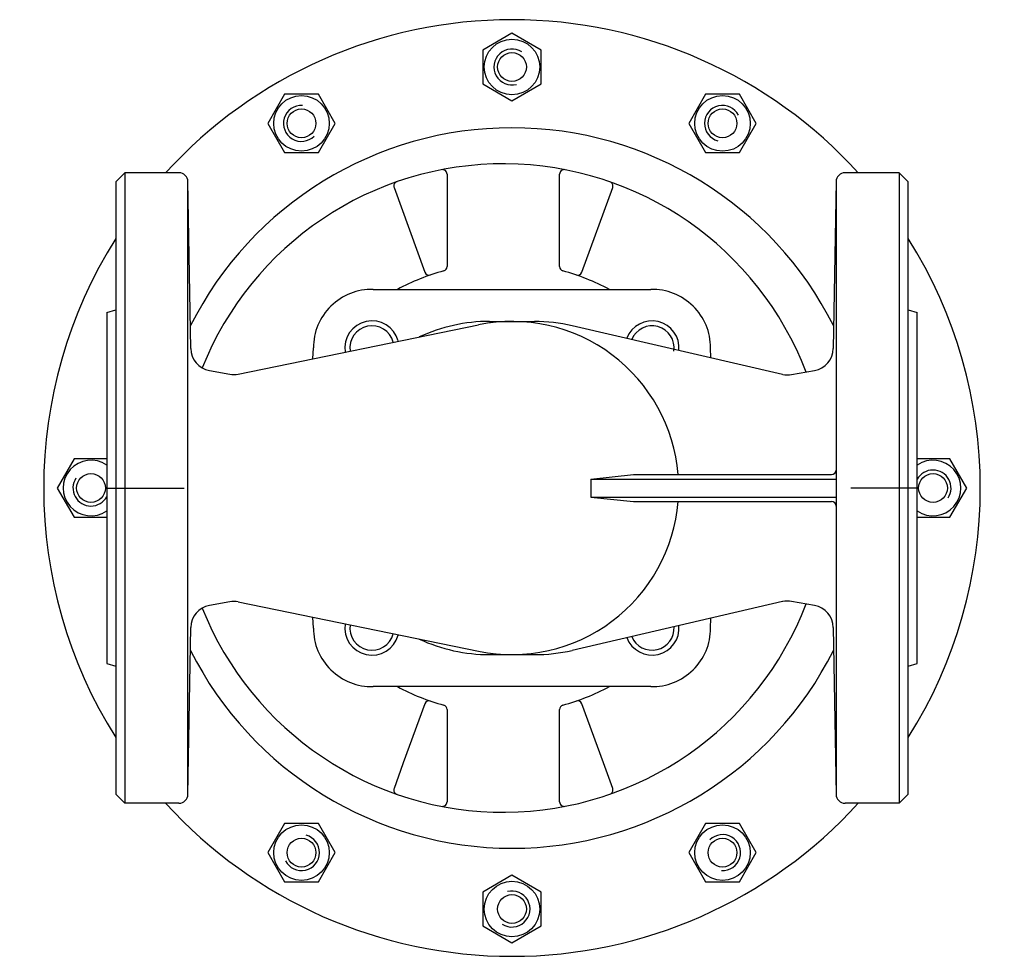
# Model space of a CAD drawing. Extents: x -80 to 138, y -395 to -187.
import ezdxf

# ---------------------------------------------------------------- set-up
doc = ezdxf.new("R2010")
doc.units = 0
doc.layers.get('0').update_dxf_attribs({"linetype": 'CONTINUOUS'})

# ---------------------------------------------------------------- blocks, each defined once
blk = doc.blocks.new('DMA160', base_point=(-75.15, -394.8))
at = {"color": 7}
for p, q in [((28.85, -189.79), (22.35, -193.54)), ((35.35, -193.54), (28.85, -189.79)), ((22.35, -193.54), (22.35, -201.05)), ((35.35, -201.05), (35.35, -193.54)), ((22.35, -201.05), (28.85, -204.8)), ((28.85, -204.8), (35.35, -201.05)), ((-21.65, -203.32), (-25.4, -209.82)), ((-14.15, -203.32), (-21.65, -203.32)), ((-10.39, -209.82), (-14.15, -203.32)), ((71.85, -203.32), (68.1, -209.82)), ((79.35, -203.32), (71.85, -203.32)), ((83.11, -209.82), (79.35, -203.32)), ((-25.4, -209.82), (-21.65, -216.32)), ((-14.15, -216.32), (-10.39, -209.82)), ((68.1, -209.82), (71.85, -216.32)), ((79.35, -216.32), (83.11, -209.82)), ((-21.65, -216.32), (-14.15, -216.32)), ((71.85, -216.32), (79.35, -216.32)), ((-68.4, -284.3), (-72.15, -290.8)), ((-61.15, -284.3), (-68.4, -284.3)), ((126.1, -284.3), (118.85, -284.3)), ((129.86, -290.8), (126.1, -284.3)), ((-72.15, -290.8), (-68.4, -297.3)), ((126.1, -297.3), (129.86, -290.8)), ((-68.4, -297.3), (-61.15, -297.3)), ((118.85, -297.3), (126.1, -297.3)), ((-21.65, -365.27), (-25.4, -371.77)), ((-14.15, -365.27), (-21.65, -365.27)), ((-10.39, -371.77), (-14.15, -365.27)), ((71.85, -365.27), (68.1, -371.77)), ((79.35, -365.27), (71.85, -365.27)), ((83.11, -371.77), (79.35, -365.27)), ((-25.4, -371.77), (-21.65, -378.27)), ((-14.15, -378.27), (-10.39, -371.77)), ((68.1, -371.77), (71.85, -378.27)), ((79.35, -378.27), (83.11, -371.77)), ((-21.65, -378.27), (-14.15, -378.27)), ((28.85, -376.79), (22.35, -380.54)), ((35.35, -380.54), (28.85, -376.79)), ((71.85, -378.27), (79.35, -378.27)), ((22.35, -380.54), (22.35, -388.05)), ((35.35, -388.05), (35.35, -380.54)), ((22.35, -388.05), (28.85, -391.8)), ((28.85, -391.8), (35.35, -388.05))]:
    blk.add_line(p, q, dxfattribs=at)
for centre, radius in [((28.85, -197.3), 6.17), ((28.85, -197.3), 3.2), ((-17.9, -209.82), 6.17), ((75.6, -209.82), 6.18), ((-17.9, -209.82), 3.2), ((75.6, -209.82), 3.2), ((-64.65, -290.8), 3.2), ((122.35, -290.8), 3.2), ((-17.9, -371.77), 6.17), ((75.6, -371.77), 6.17), ((-17.9, -371.77), 3.2), ((75.6, -371.77), 3.2), ((28.85, -384.3), 6.17), ((28.85, -384.3), 3.2)]:
    blk.add_circle(centre, radius, dxfattribs=at)
for centre, radius, start, end in [((28.85, -290.8), 104, 42.305, 137.695), ((28.85, -197.3), 4, 57, 285), ((-17.9, -209.82), 4, 87, 315), ((75.6, -209.82), 4, 27, 255), ((28.85, -290.8), 80, 26.7986, 153.2014), ((28.85, -290.8), 104, 147.7958, 212.2042), ((28.85, -290.8), 104, 327.7958, 32.2042), ((-64.65, -290.8), 6.17, 55.4725, 304.5275), ((122.35, -290.8), 6.17, 235.4725, 124.5275), ((-64.65, -290.8), 4, 147, 331.045), ((122.35, -290.8), 4, 327, 151.045), ((28.85, -290.8), 80, 206.7986, 333.2014), ((28.85, -290.8), 104, 222.305, 317.695), ((-17.9, -371.77), 4, 207, 75), ((75.6, -371.77), 4, 267, 135), ((28.85, -384.3), 4, 237, 105)]:
    blk.add_arc(centre, radius, start, end, dxfattribs=at)

msp = doc.modelspace()

# ---------------------------------------------------------------- linework, layer by layer
at = {"color": 7}
for p, q in [((-59.15, -222.8), (-57.15, -220.8)), ((-57.15, -220.8), (-57.15, -360.8)), ((-45.11, -220.8), (-57.15, -220.8)), ((114.85, -220.8), (102.82, -220.8)), ((114.85, -220.8), (114.85, -360.8)), ((114.85, -220.8), (116.85, -222.8)), ((-59.15, -222.8), (-59.15, -358.8)), ((-42.47, -259.8), (-43.11, -222.76)), ((-43.11, -358.83), (-43.11, -222.76)), ((14.43, -221.09), (14.43, -241.62)), ((39.43, -241.62), (39.43, -221.09)), ((100.82, -222.76), (100.17, -259.8)), ((100.82, -222.76), (100.82, -358.83)), ((116.85, -358.8), (116.85, -222.8)), ((2.65, -224.09), (9.49, -242.88)), ((44.37, -242.88), (51.21, -224.09)), ((-1.99, -246.69), (59.69, -246.69)), ((-61.15, -251.8), (-59.15, -251.26)), ((116.85, -251.26), (118.85, -251.8)), ((-31.97, -265.49), (21.42, -254.55)), ((23.85, -253.8), (33.85, -253.8)), ((88.96, -265.56), (42.19, -254.75)), ((-15.35, -262.08), (-15.26, -259.68)), ((73.04, -261.88), (72.96, -259.68)), ((-38.34, -264.72), (-33.84, -265.51)), ((90.96, -265.62), (96.04, -264.72)), ((46.33, -288.8), (55.84, -287.8)), ((55.84, -287.8), (99.82, -287.8)), ((46.33, -288.8), (46.33, -292.8)), ((46.33, -288.8), (100.82, -288.8)), ((46.33, -292.8), (55.84, -293.8)), ((46.33, -292.8), (100.82, -292.8)), ((55.84, -293.8), (99.82, -293.8)), ((-33.84, -316.08), (-38.34, -316.87)), ((-31.97, -316.11), (21.42, -327.04)), ((88.96, -316.03), (42.19, -326.85)), ((96.04, -316.87), (90.96, -315.98)), ((-15.26, -321.91), (-15.35, -319.51)), ((72.96, -321.91), (73.04, -319.71)), ((-43.11, -358.83), (-42.47, -321.8)), ((100.17, -321.8), (100.82, -358.83)), ((23.85, -327.8), (33.85, -327.8)), ((-61.15, -329.8), (-59.15, -330.33)), ((116.85, -330.33), (118.85, -329.8)), ((59.69, -334.91), (-1.99, -334.91)), ((9.49, -338.71), (4.71, -351.84)), ((49.14, -351.81), (44.37, -338.71)), ((14.43, -339.98), (14.43, -360.5)), ((39.43, -360.5), (39.43, -339.98)), ((4.64, -352.03), (2.65, -357.51)), ((4.71, -351.84), (4.64, -352.03)), ((51.21, -357.51), (49.14, -351.81)), ((-57.15, -360.8), (-59.15, -358.8)), ((-45.11, -360.8), (-57.15, -360.8)), ((114.85, -360.8), (102.82, -360.8)), ((116.85, -358.8), (114.85, -360.8))]:
    msp.add_line(p, q, dxfattribs=at)
at = {"color": 1}
for p, q in [((-61.15, -251.8), (-61.15, -329.8)), ((118.85, -329.8), (118.85, -251.8)), ((-61.15, -290.8), (-43.96, -290.8)), ((118.85, -290.8), (104.07, -290.8))]:
    msp.add_line(p, q, dxfattribs=at)
at = {"color": 7}
for centre, radius, start, end in [((-45.11, -222.8), 2, 1, 90), ((26.93, -290.8), 72, 20.9519, 158.266), ((13.43, -221.09), 1, 0, 101.1196), ((40.43, -221.09), 1, 78.8804, 180), ((102.82, -222.8), 2, 90, 179), ((3.59, -223.74), 1, 109.193, 200), ((50.27, -223.74), 1, 340, 70.807), ((26.93, -290.8), 50, 105.3495, 118.0845), ((13.43, -241.62), 1, 285.3495, 0), ((40.43, -241.62), 1, 180, 254.6505), ((26.93, -290.8), 50, 61.9155, 74.6505), ((10.43, -242.54), 1, 200, 288.8765), ((43.43, -242.54), 1, 251.1235, 340), ((-2.26, -259.68), 13, 88.7982, 180), ((59.96, -259.68), 13, 0, 91.2018), ((-2.26, -259.68), 6, 15, 188.9441), ((-2.26, -259.68), 4.9, 14.8049, 188.3522), ((23.85, -290.8), 37, 90, 114.9535), ((28.85, -290.8), 37, 4.6507, 101.5785), ((33.85, -290.8), 37, 76.9806, 90), ((59.96, -259.68), 6, 354.6853, 159.276), ((59.96, -259.68), 4.9, 351.6478, 157.532), ((-37.47, -259.8), 5, 180, 260), ((95.17, -259.8), 5, 280, 0), ((-32.97, -260.59), 5, 260, 281.5785), ((90.09, -260.69), 5, 256.9806, 280), ((99.82, -286.8), 1, 270, 0), ((28.85, -290.8), 37, 258.4215, 355.3493), ((99.82, -294.8), 1, 0, 90), ((-37.47, -321.8), 5, 100, 180), ((26.93, -290.8), 72, 201.734, 339.0481), ((-32.97, -321), 5, 78.4215, 100), ((90.09, -320.9), 5, 80, 103.0194), ((95.17, -321.8), 5, 0, 80), ((-2.26, -321.91), 6, 171.0559, 345), ((-2.26, -321.91), 4.9, 171.6478, 345.1951), ((59.96, -321.91), 6, 200.724, 5.3147), ((-2.26, -321.91), 13, 180, 271.2018), ((59.96, -321.91), 4.9, 202.468, 3.5708), ((59.96, -321.91), 13, 268.7982, 0), ((23.85, -290.8), 37, 245.0465, 270), ((33.85, -290.8), 37, 270, 283.0194), ((26.93, -290.8), 50, 241.9155, 254.6505), ((26.93, -290.8), 50, 285.3495, 298.0845), ((10.43, -339.05), 1, 71.1235, 160), ((43.43, -339.05), 1, 20, 108.8765), ((13.43, -339.98), 1, 0, 74.6505), ((40.43, -339.98), 1, 105.3495, 180), ((3.59, -357.85), 1, 160, 250.807), ((50.27, -357.85), 1, 289.193, 20), ((-45.11, -358.8), 2, 270, 359), ((13.43, -360.5), 1, 258.8804, 0), ((40.43, -360.5), 1, 180, 281.1196), ((102.82, -358.8), 2, 181, 270)]:
    msp.add_arc(centre, radius, start, end, dxfattribs=at)

# ---------------------------------------------------------------- block references
msp.add_blockref('DMA160', (-75.15, -394.8))

doc.saveas('drawing.dxf')
